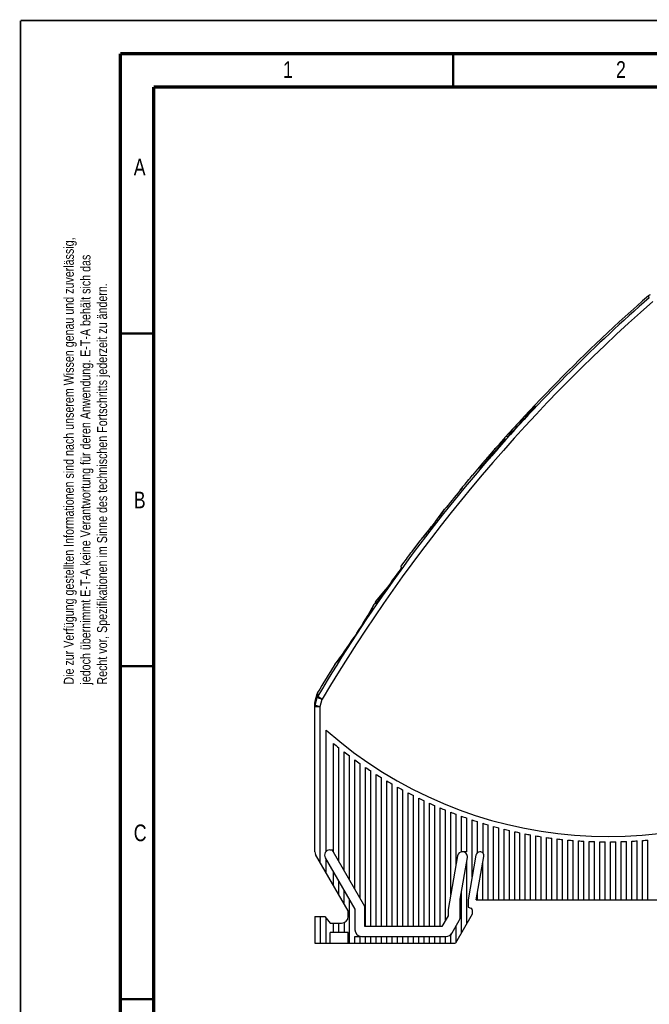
# Model space of a CAD drawing. Extents: x 0 to 420, y 0 to 297.
# Tile 2 of 22: x 0 to 94, y 149 to 297. Entities that reach past the tile are written whole.
import ezdxf

# ---------------------------------------------------------------- set-up
doc = ezdxf.new("R2010")
doc.units = 0
doc.header["$LTSCALE"] = 23.1
doc.layers.add('T-EM12-T00-000-GND_DXF_FORMAT', color=7, linetype='CONTINUOUS')
doc.layers.add('T-EM12-T00-0DXF_CONTINUOUS_LINE', color=7, linetype='CONTINUOUS')
doc.styles.get("Standard").update_dxf_attribs({"font": 'txt', "width": 0.8})

msp = doc.modelspace()

# ---------------------------------------------------------------- linework, layer by layer
at = {"layer": 'T-EM12-T00-000-GND_DXF_FORMAT', "color": 9, "linetype": 'CONTINUOUS', "const_width": 0.25}
for points in [[(0, 0), (0, 297)], [(0, 297), (420, 297)]]:
    msp.add_lwpolyline(points, dxfattribs=at)
at = {"layer": 'T-EM12-T00-000-GND_DXF_FORMAT', "color": 7, "linetype": 'CONTINUOUS'}
for points, const_width in [([(15, 292), (15, 8)], 0.5), ([(415, 292), (15, 292)], 0.5), ([(65, 287), (65, 292)], 0.35), ([(20, 287), (20, 13)], 0.5), ([(410, 287), (20, 287)], 0.5), ([(15, 250), (20, 250)], 0.35), ([(15, 200), (20, 200)], 0.35), ([(15, 150), (20, 150)], 0.35)]:
    msp.add_lwpolyline(points, dxfattribs=dict(at, const_width=const_width))
at = {"layer": 'T-EM12-T00-0DXF_CONTINUOUS_LINE', "color": 9, "linetype": 'CONTINUOUS'}
for p, q in [((94.4342, 255.3679), (94.3215, 255.6632)), ((70.8981, 232.238), (71.0486, 232.1063)), ((71.5681, 232.5526), (71.5646, 232.5483)), ((70.3594, 231.167), (70.3556, 231.163)), ((70.569, 231.8608), (70.7199, 231.7295)), ((70.7199, 231.7295), (70.8047, 231.6583)), ((70.8119, 231.6569), (70.8071, 231.6611)), ((71.0486, 232.1063), (71.1335, 232.0351)), ((71.1409, 232.034), (71.1361, 232.0382)), ((63.7007, 223.6174), (63.6923, 223.6057)), ((63.7114, 223.6326), (63.7007, 223.6174)), ((61.7287, 220.9833), (61.7283, 220.9836)), ((62.0362, 221.3788), (62.0358, 221.3791)), ((59.9818, 218.8327), (59.9604, 218.8075)), ((53.1419, 209.3539), (53.1263, 209.3254)), ((53.1472, 209.3634), (53.1419, 209.3539)), ((50.1262, 204.3832), (50.1249, 204.3841)), ((50.5127, 204.9738), (50.5114, 204.9747)), ((47.211, 200.2858), (47.1843, 200.2513)), ((44.2439, 194.1825), (44.5471, 195.2929)), ((44.5377, 195.8513), (44.5471, 195.2929)), ((44.5471, 195.2929), (45.3175, 195.0826)), ((44.6219, 196.0486), (44.6337, 195.4885)), ((44.6337, 195.4885), (45.3175, 195.0826)), ((44.2143, 193.9721), (45.0143, 193.9721)), ((44.2439, 194.1825), (44.243, 194.7805)), ((44.2439, 194.1825), (45.0143, 193.9721)), ((45.0143, 193.9721), (45.3175, 195.0826)), ((45.0143, 170.5408), (45.0143, 193.9721)), ((45.0143, 162.4264), (45.0143, 158.4264))]:
    msp.add_line(p, q, dxfattribs=at)
at = {"layer": 'T-EM12-T00-0DXF_CONTINUOUS_LINE', "color": 7, "linetype": 'CONTINUOUS'}
for p, q in [((75.2126, 236.9669), (75.3419, 236.8584)), ((75.5177, 237.3636), (75.5364, 237.348)), ((75.6224, 237.2758), (75.6813, 237.2264)), ((72.4645, 233.7149), (72.4342, 233.6718)), ((72.4925, 233.7554), (72.4645, 233.7149)), ((72.5183, 233.7933), (72.4925, 233.7554)), ((72.5421, 233.8285), (72.5183, 233.7933)), ((72.5639, 233.8613), (72.5421, 233.8285)), ((72.5837, 233.8916), (72.5639, 233.8613)), ((72.6252, 233.9569), (72.6099, 233.9325)), ((73.1207, 234.4144), (72.9572, 234.5516)), ((71.5932, 232.5849), (71.348, 232.2876)), ((71.6689, 232.6769), (71.5932, 232.5849)), ((71.7412, 232.7655), (71.6689, 232.6769)), ((71.81, 232.8506), (71.7412, 232.7655)), ((71.8754, 232.9325), (71.81, 232.8506)), ((71.9376, 233.0109), (71.8754, 232.9325)), ((71.9966, 233.0861), (71.9376, 233.0109)), ((72.0525, 233.158), (71.9966, 233.0861)), ((72.1055, 233.2268), (72.0525, 233.158)), ((72.1556, 233.2925), (72.1055, 233.2268)), ((72.203, 233.3551), (72.1556, 233.2925)), ((72.2477, 233.4149), (72.203, 233.3551)), ((72.2899, 233.4719), (72.2477, 233.4149)), ((72.3296, 233.526), (72.2899, 233.4719)), ((72.3668, 233.5774), (72.3296, 233.526)), ((72.4017, 233.626), (72.3668, 233.5774)), ((72.4342, 233.6718), (72.4017, 233.626)), ((69.9829, 230.7674), (69.9144, 230.6963)), ((70.0544, 230.8422), (69.9829, 230.7674)), ((70.1288, 230.9207), (70.0544, 230.8422)), ((70.2061, 231.0032), (70.1288, 230.9207)), ((70.2863, 231.0896), (70.2061, 231.0032)), ((70.4089, 231.2228), (70.2863, 231.0896)), ((70.5894, 231.4181), (70.4089, 231.2228)), ((69.1708, 229.9781), (69.1439, 229.9549)), ((69.1998, 230.0034), (69.1708, 229.9781)), ((69.2309, 230.031), (69.1998, 230.0034)), ((69.2641, 230.0608), (69.2309, 230.031)), ((69.2995, 230.093), (69.2641, 230.0608)), ((69.3372, 230.1278), (69.2995, 230.093)), ((69.3773, 230.1651), (69.3372, 230.1278)), ((69.4196, 230.205), (69.3773, 230.1651)), ((69.4644, 230.2476), (69.4196, 230.205)), ((69.5117, 230.2931), (69.4644, 230.2476)), ((69.5614, 230.3413), (69.5117, 230.2931)), ((69.6136, 230.3926), (69.5614, 230.3413)), ((69.6684, 230.4468), (69.6136, 230.3926)), ((69.7258, 230.5042), (69.6684, 230.4468)), ((69.7859, 230.5648), (69.7258, 230.5042)), ((69.8487, 230.6288), (69.7859, 230.5648)), ((69.9144, 230.6963), (69.8487, 230.6288)), ((67.8667, 228.7044), (67.8676, 228.7054)), ((65.9814, 226.4371), (66.0092, 226.4138)), ((66.3068, 226.8168), (66.3269, 226.8)), ((63.5882, 223.4602), (63.4816, 223.3114)), ((63.7014, 223.6192), (63.5882, 223.4602)), ((63.7114, 223.6326), (63.9034, 223.873)), ((63.931, 223.8498), (63.9034, 223.873)), ((62.4056, 221.8586), (62.2807, 221.6956)), ((62.528, 222.0195), (62.4056, 221.8586)), ((62.6472, 222.1773), (62.528, 222.0195)), ((62.7627, 222.331), (62.6472, 222.1773)), ((62.8736, 222.4797), (62.7627, 222.331)), ((62.9796, 222.6226), (62.8736, 222.4797)), ((63.08, 222.7588), (62.9796, 222.6226)), ((63.219, 222.9486), (63.08, 222.7588)), ((63.3427, 223.1189), (63.219, 222.9486)), ((63.4816, 223.3114), (63.3427, 223.1189)), ((61.3559, 220.5083), (61.2304, 220.3502)), ((61.483, 220.6695), (61.3559, 220.5083)), ((61.6109, 220.8327), (61.483, 220.6695)), ((62.1539, 221.5312), (61.6109, 220.8327)), ((62.2807, 221.6956), (62.1539, 221.5312)), ((60.0522, 218.9165), (59.9709, 218.8206)), ((60.1824, 219.0706), (60.0522, 218.9165)), ((60.3264, 219.2424), (60.1824, 219.0706)), ((60.4552, 219.3971), (60.3264, 219.2424)), ((60.5999, 219.572), (60.4552, 219.3971)), ((60.7582, 219.765), (60.5999, 219.572)), ((60.8703, 219.9027), (60.7582, 219.765)), ((60.9868, 220.0466), (60.8703, 219.9027)), ((61.1071, 220.1961), (60.9868, 220.0466)), ((61.2304, 220.3502), (61.1071, 220.1961)), ((58.796, 217.2584), (59.9604, 218.8075)), ((58.7952, 217.2574), (58.796, 217.2584)), ((57.1023, 214.9592), (57.4272, 215.4045)), ((57.238, 214.8453), (57.1023, 214.9592)), ((53.3289, 209.6996), (54.883, 211.5519)), ((53.6195, 210.0492), (53.621, 210.0479)), ((52.715, 208.59), (52.6189, 208.4206)), ((52.8016, 208.7436), (52.715, 208.59)), ((52.913, 208.9427), (52.8016, 208.7436)), ((53.0265, 209.1472), (52.913, 208.9427)), ((53.1315, 209.3379), (53.0265, 209.1472)), ((53.3289, 209.6996), (53.4964, 209.559)), ((53.4066, 209.6344), (53.3295, 209.5093)), ((53.3295, 209.5093), (53.4134, 209.4389)), ((52.1451, 207.6021), (52.0062, 207.3672)), ((52.2763, 207.826), (52.1451, 207.6021)), ((52.3992, 208.0377), (52.2763, 207.826)), ((52.5136, 208.2362), (52.3992, 208.0377)), ((52.6189, 208.4206), (52.5136, 208.2362)), ((47.8992, 201.1941), (47.7783, 201.0324)), ((48.0294, 201.3694), (47.8992, 201.1941)), ((48.1683, 201.5578), (48.0294, 201.3694)), ((48.3151, 201.7587), (48.1683, 201.5578)), ((48.4691, 201.9711), (48.3151, 201.7587)), ((48.6294, 202.1943), (48.4691, 201.9711)), ((48.7952, 202.4275), (48.6294, 202.1943)), ((47.2617, 200.3539), (47.2017, 200.2763)), ((47.4009, 200.5348), (47.2617, 200.3539)), ((47.5213, 200.6924), (47.4009, 200.5348)), ((47.6675, 200.8852), (47.5213, 200.6924)), ((47.7783, 201.0324), (47.6675, 200.8852)), ((44.243, 194.7805), (44.5377, 195.8513)), ((44.6219, 196.0486), (44.6062, 196.0211)), ((44.2143, 172.1408), (44.2143, 194.5683)), ((45.9143, 172.2058), (45.9143, 190.3982)), ((47.0143, 172.0767), (47.0143, 188.4104)), ((47.8143, 170.691), (47.8143, 187.762)), ((48.6143, 169.3054), (48.6143, 187.1343)), ((49.4143, 167.9197), (49.4143, 186.5265)), ((50.2143, 166.5341), (50.2143, 185.9379)), ((51.0143, 165.1485), (51.0143, 185.3679)), ((51.8143, 160.9264), (51.8143, 184.816)), ((52.6143, 160.9264), (52.6143, 184.2814)), ((53.4143, 160.9264), (53.4143, 183.7638)), ((54.2143, 160.9264), (54.2143, 183.2626)), ((55.0143, 160.9264), (55.0143, 182.7775)), ((55.8143, 160.9264), (55.8143, 182.308)), ((56.6143, 160.9264), (56.6143, 181.8536)), ((57.4143, 160.9264), (57.4143, 181.4141)), ((58.2143, 160.9264), (58.2143, 180.9891)), ((59.0143, 160.9264), (59.0143, 180.5783)), ((59.8143, 160.9264), (59.8143, 180.1814)), ((60.6143, 160.9264), (60.6143, 179.7981)), ((61.4143, 160.9264), (61.4143, 179.4281)), ((62.2143, 160.9264), (62.2143, 179.0712)), ((63.0143, 160.9264), (63.0143, 178.7272)), ((63.8143, 161.8179), (63.8143, 178.3957)), ((64.6143, 165.7297), (64.6143, 178.0768)), ((65.4143, 170.2668), (65.4143, 177.77)), ((66.2143, 172.1264), (66.2143, 177.4753)), ((67.0143, 172.1264), (67.0143, 177.1924)), ((67.8143, 168.3292), (67.8143, 176.9213)), ((68.6143, 172.0002), (68.6143, 176.6617)), ((69.4143, 176.4135), (69.4143, 171.9557)), ((70.2143, 164.9264), (70.2143, 176.1766)), ((71.0143, 164.9264), (71.0143, 175.9508)), ((71.8143, 164.9264), (71.8143, 175.7361)), ((72.6143, 164.9264), (72.6143, 175.5322)), ((73.4143, 164.9264), (73.4143, 175.3392)), ((74.2143, 164.9264), (74.2143, 175.1568)), ((75.0143, 164.9264), (75.0143, 174.9851)), ((75.8143, 164.9264), (75.8143, 174.8239)), ((76.6143, 164.9264), (76.6143, 174.6731)), ((77.4143, 164.9264), (77.4143, 174.5327)), ((78.2143, 164.9264), (78.2143, 174.4027)), ((79.0143, 164.9264), (79.0143, 174.2828)), ((79.8143, 164.9264), (79.8143, 174.1732)), ((80.6143, 164.9264), (80.6143, 174.0736)), ((81.4143, 164.9264), (81.4143, 173.9842)), ((82.2143, 164.9264), (82.2143, 173.9048)), ((83.0143, 164.9264), (83.0143, 173.8354)), ((83.8143, 164.9264), (83.8143, 173.776)), ((84.6143, 164.9264), (84.6143, 173.7265)), ((85.4143, 164.9264), (85.4143, 173.6869)), ((86.2143, 164.9264), (86.2143, 173.6573)), ((87.0143, 164.9264), (87.0143, 173.6375)), ((87.8143, 164.9264), (87.8143, 173.6276)), ((88.6143, 164.9264), (88.6143, 173.6276)), ((89.4143, 164.9264), (89.4143, 173.6375)), ((90.2143, 164.9264), (90.2143, 173.6573)), ((91.0143, 164.9264), (91.0143, 173.6869)), ((91.8143, 164.9264), (91.8143, 173.7265)), ((92.6143, 164.9264), (92.6143, 173.776)), ((93.4143, 164.9264), (93.4143, 173.8354)), ((94.2143, 164.9264), (94.2143, 173.9048)), ((49.2143, 163.2661), (44.3215, 171.7408)), ((46.466, 172.4264), (46.8124, 172.4264)), ((51.7143, 163.936), (46.8124, 172.4264)), ((67.0143, 172.1264), (66.2143, 172.1264)), ((68.3979, 171.6389), (67.2143, 164.9264)), ((68.9993, 172.1264), (68.979, 172.1264)), ((45.7732, 171.2264), (50.2143, 163.5341)), ((45.9143, 168.9819), (45.9143, 170.9819)), ((65.6344, 171.5149), (64.2143, 163.4612)), ((66.0143, 165.0314), (67.1122, 171.2579)), ((67.0143, 161.3605), (67.0143, 170.7027)), ((68.4329, 164.9264), (69.5803, 171.4339)), ((69.4143, 164.9264), (69.4143, 170.4927)), ((47.0143, 167.0767), (47.0143, 169.0767)), ((47.8143, 165.691), (47.8143, 167.691)), ((48.6143, 164.3054), (48.6143, 166.3054)), ((66.2143, 159.9749), (66.2143, 166.1656)), ((68.6143, 164.9264), (68.6143, 165.9557)), ((49.4143, 158.4264), (49.4143, 164.9197)), ((66.0143, 162.2964), (66.0143, 165.0314)), ((67.2143, 164.9264), (67.2143, 163.8264)), ((68.4329, 164.9264), (101.8643, 164.9264)), ((49.2143, 162.4264), (49.2143, 163.2661)), ((50.2143, 163.5341), (50.2143, 160.4264)), ((51.7143, 160.9264), (51.7143, 163.936)), ((64.2143, 163.4612), (64.2143, 162.5108)), ((67.8143, 162.7461), (65.3203, 158.4264)), ((67.2143, 163.8264), (67.6169, 163.6799)), ((67.8143, 163.398), (67.8143, 162.7461)), ((44.2143, 162.4264), (45.7143, 162.4264)), ((44.2143, 162.4264), (44.2143, 158.4264)), ((45.7143, 162.4264), (46.5143, 161.4264)), ((45.9143, 158.4264), (45.9143, 162.1764)), ((46.5143, 161.4264), (48.2143, 161.4264)), ((47.0143, 160.0264), (47.0143, 161.4264)), ((47.8143, 160.0264), (47.8143, 161.4264)), ((48.6143, 161.5099), (48.6143, 160.0264)), ((64.2143, 162.5108), (63.2996, 160.9264)), ((64.6143, 159.6036), (65.8804, 161.7964)), ((49.2143, 160.0264), (46.5143, 160.0264)), ((46.5143, 158.4264), (46.5143, 160.0264)), ((49.2143, 158.4264), (49.2143, 160.0264)), ((63.2996, 160.9264), (51.7143, 160.9264)), ((65.4143, 158.5892), (65.4143, 160.9892)), ((44.2143, 158.4264), (65.3203, 158.4264)), ((50.2143, 159.4264), (51.0143, 159.4264)), ((50.2143, 158.4264), (50.2143, 159.4264)), ((51.0143, 158.4264), (51.0143, 159.4264)), ((51.2143, 159.4264), (63.9347, 159.4264)), ((51.8143, 158.4264), (51.8143, 159.4264)), ((52.6143, 158.4264), (52.6143, 159.4264)), ((53.4143, 158.4264), (53.4143, 159.4264)), ((54.2143, 158.4264), (54.2143, 159.4264)), ((55.0143, 158.4264), (55.0143, 159.4264)), ((55.8143, 158.4264), (55.8143, 159.4264)), ((56.6143, 158.4264), (56.6143, 159.4264)), ((57.4143, 158.4264), (57.4143, 159.4264)), ((58.2143, 158.4264), (58.2143, 159.4264)), ((59.0143, 158.4264), (59.0143, 159.4264)), ((59.8143, 158.4264), (59.8143, 159.4264)), ((60.6143, 158.4264), (60.6143, 159.4264)), ((61.4143, 158.4264), (61.4143, 159.4264)), ((62.2143, 158.4264), (62.2143, 159.4264)), ((63.0143, 158.4264), (63.0143, 159.4264)), ((63.8143, 158.4264), (63.8143, 159.4264)), ((64.6143, 158.4264), (64.6143, 159.6036))]:
    msp.add_line(p, q, dxfattribs=at)
for points in [[(72.6099, 233.9325), (72.5929, 233.9058), (72.5837, 233.8916)], [(72.7064, 234.1042), (72.7064, 234.1041), (72.7061, 234.1033), (72.7056, 234.1021), (72.7049, 234.1003), (72.704, 234.098), (72.7028, 234.0952), (72.7013, 234.0919), (72.6996, 234.0882), (72.6976, 234.084), (72.6953, 234.0793), (72.6928, 234.0743), (72.69, 234.0688), (72.6869, 234.0628), (72.6835, 234.0564), (72.6798, 234.0496), (72.6758, 234.0424), (72.6715, 234.0347), (72.6669, 234.0266), (72.662, 234.018), (72.6567, 234.009), (72.6511, 233.9995), (72.6452, 233.9896), (72.6389, 233.9792), (72.6323, 233.9683), (72.6252, 233.9569)], [(71.348, 232.2876), (71.2923, 232.2207), (71.2366, 232.1548), (71.1812, 232.0901)], [(71.1812, 232.0901), (70.7626, 231.6103), (70.706, 231.5466), (70.6482, 231.4825), (70.5894, 231.4181)], [(69.1439, 229.9549), (69.1189, 229.9338), (69.1071, 229.924), (69.0958, 229.9146), (69.085, 229.9058), (69.0747, 229.8974), (69.0648, 229.8894), (69.0553, 229.882), (69.0464, 229.8749), (69.0378, 229.8683), (69.0298, 229.8622), (69.0222, 229.8565), (69.015, 229.8512), (69.0083, 229.8463), (69.002, 229.8418), (68.9962, 229.8377), (68.9909, 229.8341), (68.9861, 229.8308), (68.9817, 229.828), (68.9779, 229.8255), (68.9746, 229.8235), (68.9718, 229.8219), (68.9697, 229.8206), (68.9681, 229.8198), (68.9676, 229.8195)], [(52.0062, 207.3672), (51.86, 207.1225), (51.7843, 206.9969), (51.7071, 206.8692), (51.6283, 206.7398), (51.5481, 206.6086), (51.4665, 206.4759), (51.3836, 206.3419), (51.2995, 206.2066), (51.2143, 206.0704), (51.1281, 205.9332), (51.0409, 205.7954), (50.9528, 205.6569), (50.864, 205.5181), (50.7745, 205.379), (50.6845, 205.2399), (50.5939, 205.1008), (50.0434, 204.2593)], [(50.0434, 204.2593), (49.9524, 204.121), (49.8614, 203.9833), (49.7703, 203.8464), (49.6793, 203.7104), (49.5885, 203.5753), (49.4979, 203.4414), (49.4077, 203.3089), (49.318, 203.1777), (49.2288, 203.0481), (49.1403, 202.9201), (49.0526, 202.7939), (48.9658, 202.6697), (48.88, 202.5475), (48.7952, 202.4275)], [(44.6062, 196.0211), (44.5914, 195.9926), (44.574, 195.9548), (44.5586, 195.9163), (44.5452, 195.8769), (44.5377, 195.8513)]]:
    msp.add_lwpolyline(points, dxfattribs=at)
at = {"layer": 'T-EM12-T00-0DXF_CONTINUOUS_LINE', "color": 9, "linetype": 'CONTINUOUS'}
for centre, radius, start, end in [((257.335, 69.2375), 246.553, 131.192307, 149.308303), ((257.335, 69.2375), 247.3483, 131.192307, 138.679994), ((71.8476, 234.5581), 0.9798, 331.691915, 333.367791), ((257.335, 69.2375), 247.3483, 139.107188, 149.308304), ((257.335, 69.2375), 247.4447, 138.83702, 138.952817), ((257.335, 69.2375), 247.3276, 138.835558, 138.9515), ((68.356, 230.6715), 1.0571, 304.545651, 306.104897), ((12.8441, 259.693), 62.3526, 322.086031, 324.636394), ((12.8634, 258.8915), 61.8454, 319.629727, 322.196801), ((257.335, 69.2375), 247.5654, 142.080759, 142.196698), ((-3.3801, 240.304), 64.4411, 326.752551, 331.266974), ((-1.7971, 238.2398), 61.9862, 322.244273, 326.89367), ((257.335, 69.2375), 247.386, 146.723318, 146.886789), ((45.2932, 195.0796), 0.7761, 148.196714, 164.041932), ((44.9778, 193.9719), 0.7634, 163.991725, 179.989952)]:
    msp.add_arc(centre, radius, start, end, dxfattribs=at)
at = {"layer": 'T-EM12-T00-0DXF_CONTINUOUS_LINE', "color": 7, "linetype": 'CONTINUOUS'}
for centre, radius, start, end in [((257.335, 69.2375), 247.6448, 131.166943, 139.913877), ((94.8481, 255.0609), 0.8, 110.003097, 131.166943), ((257.335, 69.2375), 247.6367, 137.24048, 138.120417), ((257.335, 69.2375), 247.4234, 137.238099, 138.118796), ((106.9863, 210.301), 41.4805, 139.304434, 139.995086), ((104.2809, 206.4367), 42.0994, 132.901063, 133.586308), ((19.023, 267.9329), 62.6465, 319.128091, 320.179901), ((18.9968, 267.9542), 62.6803, 320.180213, 321.231518), ((257.335, 69.2375), 247.6087, 140.480791, 141.36022), ((257.335, 69.2375), 247.6448, 140.446015, 140.596408), ((98.0086, 199.587), 41.7907, 139.339546, 140.02507), ((63.946, 223.4456), 0.3, 141.431185, 144.637172), ((60.1995, 218.6263), 0.3, 139.629954, 142.845231), ((7.5724, 253.6451), 62.8319, 322.51038, 323.560541), ((7.3175, 253.8324), 63.1481, 323.561234, 324.607327), ((257.335, 69.2375), 247.4681, 143.957123, 145.490462), ((257.335, 69.2375), 247.6448, 145.347092, 145.352033), ((53.3945, 209.1936), 0.3, 145.539751, 151.263912), ((257.335, 69.2375), 247.6448, 145.452737, 145.539751), ((257.335, 69.2375), 247.6448, 148.059424, 149.198264), ((47.4389, 200.0926), 0.3, 142.231132, 148.059424), ((45.309, 195.639), 0.8, 151.467264, 164.611661), ((45.0143, 194.5683), 0.8, 164.611661, 180), ((88.2143, 238.4264), 64, 228.628589, 302.407513), ((88.2143, 238.4264), 64.8, 230.520472, 231.430991), ((88.2143, 238.4264), 64.8, 232.330113, 233.218471), ((88.2143, 238.4264), 64.8, 234.096647, 234.965185), ((88.2143, 238.4264), 64.8, 235.824588, 236.675325), ((88.2143, 238.4264), 64.8, 237.517836, 238.352532), ((88.2143, 238.4264), 64.8, 239.179799, 240), ((88.2143, 238.4264), 64.8, 240.813477, 241.620552), ((88.2143, 238.4264), 64.8, 242.421532, 243.216705), ((88.2143, 238.4264), 64.8, 244.006345, 244.790714), ((88.2143, 238.4264), 64.8, 245.57006, 246.34462), ((88.2143, 238.4264), 64.8, 247.11462, 247.880275), ((88.2143, 238.4264), 64.8, 248.641794, 249.399375), ((88.2143, 238.4264), 64.8, 250.15321, 250.903481), ((88.2143, 238.4264), 64.8, 251.650365, 252.394034), ((88.2143, 238.4264), 64.8, 253.134653, 253.87238), ((88.2143, 238.4264), 64.8, 254.60737, 255.339774), ((88.2143, 238.4264), 64.8, 256.069736, 256.797399), ((88.2143, 238.4264), 64.8, 257.5229, 258.246374), ((88.2143, 238.4264), 64.8, 258.967952, 259.687763), ((88.2143, 238.4264), 64.8, 260.405932, 261.122582), ((88.2143, 238.4264), 64.8, 261.837835, 262.551809), ((88.2143, 238.4264), 64.8, 263.264623, 263.97639), ((88.2143, 238.4264), 64.8, 264.687225, 265.397242), ((88.2143, 238.4264), 64.8, 266.10655, 266.815261), ((88.2143, 238.4264), 64.8, 267.523485, 268.231331), ((88.2143, 238.4264), 64.8, 268.938906, 269.64632), ((88.2143, 238.4264), 64.8, 270.35368, 271.061094), ((88.2143, 238.4264), 64.8, 271.768669, 272.476515), ((88.2143, 238.4264), 64.8, 273.184739, 273.89345), ((88.2143, 238.4264), 64.8, 274.602758, 275.312775), ((45.0143, 172.1408), 0.8, 180, 210), ((46.466, 171.6264), 0.8, 90, 210), ((66.3632, 171.3864), 0.74, 90, 170), ((66.3835, 171.3864), 0.74, 350, 90), ((68.979, 171.5364), 0.59, 90, 170), ((68.9993, 171.5364), 0.59, 350, 90), ((67.5143, 163.398), 0.3, 0, 70), ((48.2143, 162.4264), 1, 270, 360), ((65.0143, 162.2964), 1, 330, 360), ((51.2143, 160.4264), 1, 180, 270), ((63.9347, 160.4264), 1, 270, 330)]:
    msp.add_arc(centre, radius, start, end, dxfattribs=at)
for points, knots in [([(75.6737, 237.4286), (75.6716, 237.4303), (75.6724, 237.4369), (75.6753, 237.4443), (75.6797, 237.4534), (75.686, 237.4642), (75.6942, 237.477), (75.7043, 237.4917), (75.7212, 237.5151), (75.7468, 237.5486), (75.783, 237.5938), (75.8258, 237.6454), (75.8943, 237.7261), (75.9929, 237.8388), (76.124, 237.9851), (76.2677, 238.1424), (76.3676, 238.25), (76.4186, 238.3047)], [0, 0, 0, 0, 0.00702039, 0.01342227, 0.02203359, 0.03290652, 0.04605181, 0.06145753, 0.07909993, 0.12094801, 0.17123547, 0.22949787, 0.29518325, 0.44623393, 0.6185744, 0.80556036, 1, 1, 1, 1]), ([(76.5176, 238.2216), (76.4664, 238.1668), (76.3652, 238.0601), (76.2159, 237.9072), (76.0959, 237.7882), (76.006, 237.7014), (75.945, 237.6439), (75.8891, 237.5923), (75.8387, 237.5471), (75.7943, 237.5088), (75.7565, 237.4777), (75.7291, 237.4566), (75.7106, 237.4437), (75.6996, 237.4368), (75.6905, 237.4317), (75.6832, 237.4286), (75.6778, 237.4272), (75.6746, 237.4278), (75.6737, 237.4286)], [0, 0, 0, 0, 0.19345472, 0.37950694, 0.55108572, 0.62939413, 0.70171284, 0.76736058, 0.82571991, 0.8762442, 0.91846608, 0.95201026, 0.96544448, 0.97662715, 0.98556202, 0.9922885, 0.99694366, 1, 1, 1, 1]), ([(76.4186, 238.3047), (76.4698, 238.3594), (76.5706, 238.4665), (76.7181, 238.6208), (76.8554, 238.7618), (76.9614, 238.8681), (77.0376, 238.9422), (77.0865, 238.9886), (77.1294, 239.0281), (77.166, 239.0602), (77.1925, 239.0821), (77.2104, 239.0954), (77.2211, 239.1027), (77.2299, 239.108), (77.237, 239.1112), (77.2423, 239.1128), (77.2454, 239.1122), (77.2463, 239.1114)], [0, 0, 0, 0, 0.19376596, 0.38011204, 0.55192183, 0.70265456, 0.76829371, 0.82659941, 0.87702632, 0.91911199, 0.95248964, 0.96583284, 0.97692186, 0.98576298, 0.99239975, 0.99697837, 1, 1, 1, 1]), ([(77.2463, 239.1114), (77.2484, 239.1096), (77.2478, 239.103), (77.2451, 239.0954), (77.2409, 239.086), (77.235, 239.0749), (77.2272, 239.0618), (77.2176, 239.0468), (77.2015, 239.0228), (77.177, 238.9883), (77.1422, 238.942), (77.101, 238.8891), (77.0347, 238.8066), (76.9388, 238.6916), (76.8102, 238.5431), (76.6682, 238.3843), (76.5687, 238.2763), (76.5176, 238.2216)], [0, 0, 0, 0, 0.00714772, 0.01362639, 0.0223091, 0.03324536, 0.04644482, 0.06189504, 0.07957223, 0.12146153, 0.17175613, 0.22999782, 0.29564203, 0.44657715, 0.61879471, 0.80566771, 1, 1, 1, 1])]:
    msp.add_open_spline(points, degree=3, knots=knots, dxfattribs=at)
at = {"layer": 'T-EM12-T00-0DXF_CONTINUOUS_LINE', "color": 9, "linetype": 'CONTINUOUS'}
for points, knots in [([(70.8981, 232.238), (71.0326, 232.3918), (71.2325, 232.6199), (71.4958, 232.9184), (71.6837, 233.1305), (71.862, 233.3302), (72.0285, 233.5149), (72.1812, 233.682), (72.2993, 233.8089), (72.3858, 233.8998), (72.4438, 233.9597), (72.4971, 234.0136), (72.5457, 234.0615), (72.5893, 234.103), (72.6279, 234.1381), (72.6614, 234.1666), (72.6896, 234.1886), (72.71, 234.2023), (72.7238, 234.2097), (72.732, 234.213), (72.7388, 234.2147), (72.7445, 234.2148), (72.7491, 234.2128), (72.7519, 234.2086), (72.7531, 234.203), (72.7528, 234.1958), (72.7513, 234.187), (72.747, 234.1718), (72.7379, 234.1487), (72.7288, 234.1296), (72.7235, 234.1189)], [0, 0, 0, 0, 0.21769818, 0.32296428, 0.42398834, 0.51945057, 0.60811011, 0.68882153, 0.7605515, 0.79275986, 0.8223936, 0.8493618, 0.87358348, 0.8949885, 0.91351917, 0.92913245, 0.94180498, 0.95154562, 0.95533944, 0.95844322, 0.96090529, 0.96282537, 0.96441168, 0.96600954, 0.96795811, 0.97045652, 0.97359995, 0.97743435, 0.9872544, 1, 1, 1, 1]), ([(72.7102, 234.0935), (72.6909, 234.0574), (72.6421, 233.9756), (72.5539, 233.8399), (72.4407, 233.6761), (72.3041, 233.487), (72.1459, 233.2759), (71.9011, 232.9597), (71.705, 232.7175), (71.5681, 232.5526)], [0, 0, 0, 0, 0.06396964, 0.14870033, 0.25293878, 0.37507287, 0.51317627, 0.66504021, 1, 1, 1, 1]), ([(71.0486, 232.1063), (71.1718, 232.2468), (71.4124, 232.5202), (71.7594, 232.9115), (72.0726, 233.2598), (72.2701, 233.4738), (72.3612, 233.5696)], [0, 0, 0, 0, 0.28512244, 0.5557475, 0.79812985, 1, 1, 1, 1]), ([(71.5646, 232.5483), (71.4954, 232.4634), (71.3575, 232.2893), (71.215, 232.1188), (71.1409, 232.034)], [0, 0, 0, 0, 0.49319165, 1, 1, 1, 1]), ([(71.5681, 232.5526), (71.5676, 232.5524), (71.566, 232.5515), (71.5645, 232.5502), (71.5635, 232.5491)], [0, 0, 0, 0, 0.26038657, 1, 1, 1, 1]), ([(68.9555, 229.8008), (68.9456, 229.794), (68.9278, 229.7824), (68.9061, 229.7701), (68.8916, 229.7638), (68.883, 229.761), (68.8759, 229.7597), (68.8701, 229.76), (68.8656, 229.7622), (68.8629, 229.7663), (68.8622, 229.7719), (68.8629, 229.7789), (68.865, 229.7873), (68.8704, 229.8019), (68.8812, 229.824), (68.899, 229.8547), (68.9227, 229.8916), (68.9521, 229.9345), (68.9873, 229.9832), (69.028, 230.0377), (69.0741, 230.0978), (69.1256, 230.1633), (69.2038, 230.2612), (69.3134, 230.3953), (69.4581, 230.5691), (69.6184, 230.7589), (69.792, 230.9624), (69.9764, 231.1771), (70.2363, 231.4781), (70.4349, 231.7068), (70.569, 231.8608)], [0, 0, 0, 0, 0.01279716, 0.02267024, 0.02653055, 0.0296985, 0.03221855, 0.03418293, 0.03578562, 0.03736251, 0.03926349, 0.04170241, 0.04478184, 0.04855138, 0.05824575, 0.07087681, 0.08645433, 0.10495534, 0.12633689, 0.15054114, 0.17749759, 0.20712476, 0.23933114, 0.31106806, 0.39179615, 0.48047669, 0.57595994, 0.67700228, 0.78228274, 1, 1, 1, 1]), ([(70.3556, 231.163), (70.2103, 231.0045), (69.9963, 230.7768), (69.7153, 230.4905), (69.5271, 230.3045), (69.3576, 230.1428), (69.2101, 230.0079), (69.087, 229.9014), (69.0122, 229.8417), (68.979, 229.8175)], [0, 0, 0, 0, 0.33471488, 0.48650427, 0.62458272, 0.74674672, 0.85106485, 0.93590888, 1, 1, 1, 1]), ([(69.4196, 230.2049), (69.4585, 230.2536), (69.5422, 230.3566), (69.7303, 230.583), (69.9984, 230.898), (70.3482, 231.3031), (70.5936, 231.5849), (70.7199, 231.7295)], [0, 0, 0, 0, 0.09327418, 0.19877539, 0.44063973, 0.71259228, 1, 1, 1, 1]), ([(70.3556, 231.163), (70.3557, 231.1635), (70.3564, 231.1653), (70.3575, 231.1669), (70.3584, 231.168)], [0, 0, 0, 0, 0.26040543, 1, 1, 1, 1]), ([(70.8119, 231.6569), (70.7379, 231.572), (70.5881, 231.4076), (70.4342, 231.2472), (70.3594, 231.167)], [0, 0, 0, 0, 0.50679445, 1, 1, 1, 1])]:
    msp.add_open_spline(points, degree=3, knots=knots, dxfattribs=at)

# ---------------------------------------------------------------- texts
at = {"layer": 'T-EM12-T00-000-GND_DXF_FORMAT', "color": 5, "linetype": 'CONTINUOUS', "char_height": 2.5, "attachment_point": 1}
for s, insert, width in [('1', (39.4276, 290.8879), 2.142857), ('2', (89.4276, 290.8879), 2.946429), ('A', (17, 276.2288), 3.214286), ('B', (17, 226.2288), 2.946429), ('C', (17, 176.2288), 3.125)]:
    msp.add_mtext(s, dxfattribs=dict(at, insert=insert, width=width))
at = {"layer": 'T-EM12-T00-000-GND_DXF_FORMAT', "color": 9, "linetype": 'CONTINUOUS', "insert": (6.5, 197.25), "char_height": 1.5, "width": 142.875, "attachment_point": 1, "rotation": 90}
msp.add_mtext('Die zur Verfügung gestellten Informationen sind nach unserem Wissen genau und zuverlässig,\\Pjedoch übernimmt E-T-A keine Verantwortung für deren Anwendung. E-T-A behält sich das\\PRecht vor, Spezifikationen im Sinne des technischen Fortschritts jederzeit zu ändern.', dxfattribs=at)

doc.saveas('drawing.dxf')
